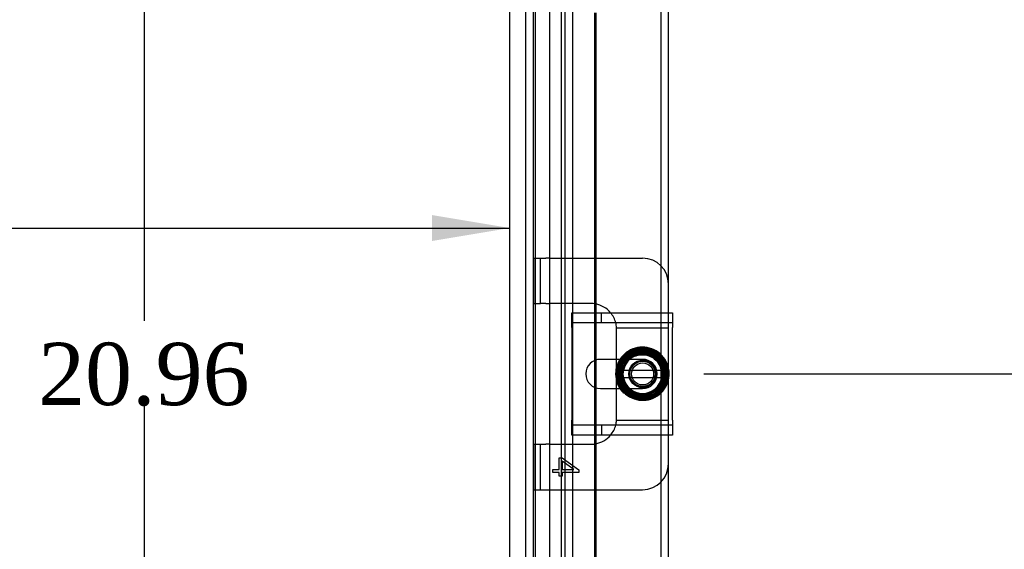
# Model space of a CAD drawing. Header units: inches. Extents: x 0 to 120, y -1 to 80.
# Tile 23 of 53: x 37 to 46, y 38 to 43. Entities that reach past the tile are written whole.
import ezdxf
from ezdxf.enums import TextEntityAlignment as Align
from ezdxf.lldxf.tags import DXFTag

# ---------------------------------------------------------------- set-up
doc = ezdxf.new("R2010")
doc.units = ezdxf.units.IN
doc.header["$MEASUREMENT"] = 0
for name, color, linetype in [('COM42667', 7, 'Continuous'), ('COM42780', 7, 'Continuous'), ('COM48468', 7, 'Continuous'), ('COM48473', 7, 'Continuous'), ('COM70220', 7, 'Continuous'), ('Default', 7, 'Continuous'), ('SCC19011', 7, 'Continuous'), ('SPR20265', 7, 'Continuous'), ('WAF25035', 7, 'Continuous')]:
    doc.layers.add(name, color=color, linetype=linetype)
doc.styles.add('SEACAD_Times_New_Roman', font='times.ttf')
tags = doc.linetypes.add('HIDDEN2', pattern=[0.1875, 0.125, -0.0625]).pattern_tags.tags
tags[6:7] = [DXFTag(74, 4), DXFTag(75, 0), DXFTag(340, '0'), DXFTag(46, 0.0), DXFTag(50, 0.0), DXFTag(44, 0.0), DXFTag(45, 0.0)]
tags[4:5] = [DXFTag(74, 4), DXFTag(75, 0), DXFTag(340, '0'), DXFTag(46, 0.0), DXFTag(50, 0.0), DXFTag(44, 0.0), DXFTag(45, 0.0)]
doc.dimstyles.new('HAMMOND_(STH_-_120x80)', dxfattribs={"dimtxt": 0.6, "dimasz": 0.75, "dimexe": 0.3, "dimexo": 0.3, "dimgap": 0.15, "dimtad": 0, "dimtih": 1, "dimtoh": 1, "dimzin": 0, "dimdsep": 46, "dimtxsty": 'SEACAD_Times_New_Roman', "dimblk1": '_SE_FILLED', "dimblk2": '_SE_FILLED', "dimsah": 1, "dimcen": 0.3, "dimadec": 0, "dimazin": 0, "dimtfac": 0.8, "dimtofl": 0, "dimtmove": 1, "dimatfit": 3, "dimfxl": 1, "dimtolj": 1, "dimtzin": 0, "dimarcsym": 0})

# ---------------------------------------------------------------- blocks, each defined once
blk = doc.blocks.new('SE2')
at = {"layer": 'COM42667', "color": 7, "linetype": 'HIDDEN2'}
for p, q in [((41.9274, 39.8954), (41.9274, 40.0384)), ((41.9274, 40.0384), (41.9314, 40.0384)), ((42.2112, 39.9434), (42.2112, 40.0384)), ((41.9274, 39.9434), (42.8974, 39.9434)), ((41.9274, 39.8954), (41.9274, 39.0039)), ((42.6084, 39.5901), (42.4016, 39.5901)), ((42.4016, 39.3091), (42.6084, 39.3091)), ((41.9274, 38.8609), (41.9274, 39.0039)), ((42.8974, 38.9559), (41.9274, 38.9559)), ((42.2112, 38.9559), (42.2112, 38.8609)), ((41.9314, 38.8609), (41.9274, 38.8609)), ((42.5606, 38.8619), (42.5606, 38.8609)), ((42.5606, 38.8619), (42.6757, 38.8619)), ((42.5909, 38.8619), (42.5909, 38.8609)), ((42.6699, 38.8619), (42.6699, 38.8609)), ((42.6757, 38.8619), (42.6757, 38.8609)), ((42.6757, 38.8619), (42.7005, 38.8619)), ((42.7005, 38.8619), (42.7005, 38.8609)), ((42.7005, 38.8619), (42.7341, 38.8619)), ((42.7341, 38.8619), (42.7341, 38.8609))]:
    blk.add_line(p, q, dxfattribs=at)
at = {"layer": 'COM42667', "color": 7, "linetype": 'Continuous'}
for p, q in [((41.9314, 40.0384), (42.8974, 40.0384)), ((42.8974, 40.0384), (42.8974, 39.8954)), ((42.8974, 39.0039), (42.8974, 39.8954)), ((42.4016, 39.5901), (42.2019, 39.5901)), ((42.2019, 39.3091), (42.4016, 39.3091)), ((42.8974, 39.0039), (42.8974, 38.8609)), ((42.8974, 38.8609), (41.9314, 38.8609))]:
    blk.add_line(p, q, dxfattribs=at)
blk.add_arc((42.2019, 39.4496), 0.1405, 90, 270, dxfattribs=at)
at = {"layer": 'COM42667', "color": 7, "linetype": 'HIDDEN2'}
blk.add_arc((42.6084, 39.4496), 0.1405, 270, 90, dxfattribs=at)
at = {"layer": 'COM42780', "color": 7, "linetype": 'HIDDEN2'}
for p, q in [((41.5586, 40.5649), (41.6258, 40.5649)), ((41.5586, 40.1279), (41.5586, 40.5649)), ((41.6258, 40.1279), (41.6258, 40.5649)), ((41.6258, 40.5649), (41.6762, 40.5649)), ((41.7101, 40.5649), (41.6762, 40.5649)), ((41.7101, 40.5649), (42.1561, 40.5649)), ((41.5586, 40.1279), (41.6258, 40.1279)), ((41.6762, 40.1279), (41.6258, 40.1279)), ((41.6762, 40.1279), (41.7101, 40.1279)), ((42.1084, 40.1279), (41.7101, 40.1279)), ((42.8584, 39.9426), (42.8584, 40.0384)), ((42.3578, 39.8946), (42.8584, 39.8946)), ((42.3584, 39.8779), (42.3581, 39.8896)), ((42.3584, 39.7466), (42.3584, 39.8779)), ((42.8584, 39.8946), (42.8584, 39.9426)), ((42.8584, 39.8896), (42.8584, 39.8946)), ((42.8584, 39.7466), (42.8584, 39.8896)), ((42.3584, 39.5901), (42.3584, 39.7466)), ((42.8584, 39.5051), (42.8584, 39.7466)), ((42.3584, 39.3808), (42.3584, 39.5156)), ((42.8584, 39.1527), (42.8584, 39.4033)), ((42.3584, 39.1527), (42.3584, 39.3091)), ((42.3584, 39.0213), (42.3584, 39.1527)), ((42.8584, 39.0097), (42.8584, 39.1527)), ((42.3581, 39.0097), (42.3584, 39.0213)), ((42.8584, 39.0046), (42.8584, 39.0097)), ((42.3578, 39.0046), (42.8584, 39.0046)), ((42.8584, 38.9566), (42.8584, 39.0046)), ((42.8584, 38.8609), (42.8584, 38.9566)), ((41.5586, 38.7713), (41.6258, 38.7713)), ((41.5586, 38.3343), (41.5586, 38.7713)), ((41.6258, 38.3343), (41.6258, 38.7713)), ((41.6258, 38.7713), (41.6762, 38.7713)), ((41.7101, 38.7713), (41.6762, 38.7713)), ((41.7101, 38.7713), (42.1084, 38.7713)), ((41.8035, 38.5303), (41.8035, 38.6396)), ((41.8035, 38.6396), (41.8318, 38.6396)), ((41.8318, 38.6396), (41.9936, 38.5245)), ((41.9444, 38.5303), (41.8318, 38.6093)), ((41.8318, 38.6093), (41.8318, 38.5303)), ((41.7436, 38.4997), (41.7436, 38.5303)), ((41.7436, 38.5303), (41.8035, 38.5303)), ((41.8035, 38.4997), (41.7436, 38.4997)), ((41.8035, 38.4661), (41.8035, 38.4997)), ((41.8318, 38.4661), (41.8035, 38.4661)), ((41.8318, 38.5303), (41.9444, 38.5303)), ((41.9936, 38.4997), (41.8318, 38.4997)), ((41.8318, 38.4997), (41.8318, 38.4661)), ((41.9936, 38.5245), (41.9936, 38.4997)), ((41.5586, 38.3343), (41.6258, 38.3343)), ((41.6258, 38.3343), (41.6762, 38.3343)), ((41.6762, 38.3343), (41.7101, 38.3343)), ((41.7101, 38.3343), (42.1561, 38.3343))]:
    blk.add_line(p, q, dxfattribs=at)
at = {"layer": 'COM42780', "color": 7, "linetype": 'Continuous'}
for p, q in [((42.1561, 40.5649), (42.6084, 40.5649)), ((42.8584, 40.0384), (42.8584, 40.3149)), ((42.3584, 39.5156), (42.3584, 39.5901)), ((42.3584, 39.3091), (42.3584, 39.3808)), ((42.8584, 38.5843), (42.8584, 38.8609)), ((42.1561, 38.3343), (42.6084, 38.3343))]:
    blk.add_line(p, q, dxfattribs=at)
at = {"layer": 'COM42780', "color": 7, "linetype": 'HIDDEN2'}
for radius in [0.195, 0.125, 0.1065]:
    blk.add_circle((42.6084, 39.4496), radius, dxfattribs=at)
at = {"layer": 'COM42780', "color": 7, "linetype": 'Continuous'}
for centre, start, end in [((42.6084, 40.3149), 0, 90), ((42.1084, 39.8779), 39.93243, 78.98372), ((42.1084, 39.0213), 281.01628, 320.06757), ((42.6084, 38.5843), 270, 0)]:
    blk.add_arc(centre, 0.25, start, end, dxfattribs=at)
at = {"layer": 'COM42780', "color": 7, "linetype": 'HIDDEN2'}
for centre, start, end in [((42.1084, 39.8779), 78.98372, 90), ((42.1084, 39.8779), 15.00278, 39.93243), ((42.1084, 39.8779), 3.83568, 15.00278), ((42.1084, 39.8779), 2.67633, 3.83568), ((42.1084, 39.0213), 356.16432, 357.32367), ((42.1084, 39.0213), 320.06757, 344.99722), ((42.1084, 39.0213), 344.99722, 356.16432), ((42.1084, 39.0213), 270, 281.01628)]:
    blk.add_arc(centre, 0.25, start, end, dxfattribs=at)
at = {"layer": 'COM48468', "color": 7, "linetype": 'HIDDEN2'}
for p, q in [((42.7864, 27.5274), (42.7864, 51.3718)), ((41.7134, 28.7364), (41.7134, 50.1629)), ((41.4834, 28.8408), (41.4834, 50.0585)), ((41.5554, 28.8408), (41.5554, 50.0585))]:
    blk.add_line(p, q, dxfattribs=at)
at = {"layer": 'COM48468', "color": 7, "linetype": 'Continuous'}
for p, q in [((42.8584, 40.3149), (42.8584, 42.9855)), ((42.8584, 27.5274), (42.8584, 38.5843))]:
    blk.add_line(p, q, dxfattribs=at)
at = {"layer": 'COM48473', "color": 7, "linetype": 'HIDDEN2'}
for p, q in [((41.8594, 50.4801), (41.8594, 28.4192)), ((42.1436, 40.0384), (42.1436, 39.5775)), ((42.1561, 40.0384), (42.1561, 39.5825)), ((42.1436, 39.3218), (42.1436, 38.8609)), ((42.1561, 39.3168), (42.1561, 38.8609))]:
    blk.add_line(p, q, dxfattribs=at)
at = {"layer": 'COM48473', "color": 7, "linetype": 'Continuous'}
for p, q in [((41.9314, 50.4801), (41.9314, 28.4192)), ((42.1436, 42.9271), (42.1436, 40.0384)), ((42.1561, 42.9271), (42.1561, 40.0384)), ((42.1561, 39.5825), (42.1561, 39.3168)), ((42.1436, 39.5775), (42.1436, 39.3218)), ((42.1436, 38.8609), (42.1436, 29.5023)), ((42.1561, 38.8609), (42.1561, 29.5023))]:
    blk.add_line(p, q, dxfattribs=at)
at = {"layer": 'COM70220', "color": 7, "linetype": 'HIDDEN2'}
for p, q in [((41.3274, 28.9721), (41.3274, 49.9271)), ((41.3284, 28.9721), (41.3284, 49.9271)), ((41.5774, 28.9721), (41.5774, 49.9271)), ((41.8264, 28.9721), (41.8264, 49.9271)), ((41.8274, 28.9721), (41.8274, 49.9271))]:
    blk.add_line(p, q, dxfattribs=at)
at = {"layer": 'SCC19011', "color": 7, "linetype": 'Continuous'}
for p, q in [((42.6084, 39.6906), (42.3934, 39.5585)), ((42.8234, 39.5585), (42.6084, 39.6906)), ((42.3934, 39.5585), (42.3934, 39.4836)), ((42.3934, 39.4836), (42.3934, 39.4156)), ((42.4138, 39.4836), (42.3934, 39.4836)), ((42.424, 39.4836), (42.4138, 39.4836)), ((42.7928, 39.4836), (42.424, 39.4836)), ((42.8029, 39.4836), (42.7928, 39.4836)), ((42.8234, 39.4836), (42.8029, 39.4836)), ((42.8234, 39.4836), (42.8234, 39.5585)), ((42.8234, 39.4156), (42.8234, 39.4836)), ((42.3934, 39.4156), (42.3934, 39.3407)), ((42.3934, 39.4156), (42.4138, 39.4156)), ((42.4138, 39.4156), (42.424, 39.4156)), ((42.424, 39.4156), (42.7928, 39.4156)), ((42.7928, 39.4156), (42.8029, 39.4156)), ((42.8029, 39.4156), (42.8234, 39.4156)), ((42.8234, 39.3407), (42.8234, 39.4156)), ((42.3934, 39.3407), (42.6084, 39.2086)), ((42.6084, 39.2086), (42.8234, 39.3407))]:
    blk.add_line(p, q, dxfattribs=at)
at = {"layer": 'SCC19011', "color": 7, "linetype": 'HIDDEN2'}
blk.add_circle((42.6084, 39.4496), 0.122, dxfattribs=at)
at = {"layer": 'SCC19011', "color": 7, "linetype": 'Continuous'}
for start, end in [(10.44743, 169.55257), (190.44743, 349.55257)]:
    blk.add_arc((42.6084, 39.4496), 0.1875, start, end, dxfattribs=at)
at = {"layer": 'SPR20265', "color": 7, "linetype": 'HIDDEN2'}
for p, q in [((42.7909, 39.4496), (42.8259, 39.4496)), ((42.4235, 39.2647), (42.4482, 39.2895))]:
    blk.add_line(p, q, dxfattribs=at)
for points, knots in [([(42.3916, 39.4034), (42.3934, 39.3949), (42.4038, 39.3562), (42.441, 39.2935), (42.5193, 39.238), (42.6136, 39.2198), (42.7071, 39.2412), (42.7837, 39.2993), (42.8301, 39.3831), (42.8386, 39.4789), (42.8075, 39.5695), (42.7426, 39.6402), (42.6545, 39.6784), (42.5588, 39.6784), (42.4709, 39.6396), (42.4061, 39.5692), (42.3745, 39.4784), (42.3821, 39.3829), (42.4267, 39.298), (42.5017, 39.2381), (42.5939, 39.2125), (42.689, 39.2257), (42.7709, 39.2752), (42.827, 39.3531), (42.8477, 39.4465), (42.8304, 39.5409), (42.7772, 39.6205), (42.6975, 39.6736), (42.6031, 39.6909), (42.5098, 39.6705), (42.4313, 39.6151), (42.3808, 39.5341), (42.3652, 39.4394), (42.3876, 39.3465), (42.4439, 39.2688), (42.5258, 39.2194), (42.6204, 39.2045), (42.7134, 39.2277), (42.7906, 39.284), (42.8403, 39.366), (42.8553, 39.4603), (42.8331, 39.5536), (42.7774, 39.6311), (42.6962, 39.6822), (42.6021, 39.6985), (42.5084, 39.6783), (42.4297, 39.6242), (42.3765, 39.5446), (42.3577, 39.4508), (42.3747, 39.3567), (42.4262, 39.2761), (42.5035, 39.22), (42.5966, 39.1973), (42.6911, 39.2103), (42.7743, 39.2579), (42.8339, 39.3324), (42.8616, 39.4241), (42.8538, 39.5191), (42.8112, 39.605), (42.7404, 39.6689), (42.6507, 39.7025), (42.5554, 39.7009), (42.4668, 39.6645), (42.398, 39.5984), (42.3576, 39.5116), (42.352, 39.4165), (42.3809, 39.3252), (42.4412, 39.2513), (42.524, 39.2035), (42.6184, 39.1896), (42.7119, 39.2099), (42.7911, 39.2631), (42.8467, 39.3408), (42.8699, 39.4334), (42.8592, 39.5283), (42.8146, 39.6127), (42.7433, 39.6763), (42.6538, 39.7094), (42.5583, 39.7097), (42.4709, 39.6752), (42.4003, 39.6146), (42.358, 39.5347), (42.3482, 39.4784), (42.3479, 39.4515)], [0.0868908, 0.0868908, 0.0868908, 0.0868908, 0.0899732, 0.1010652, 0.1121593, 0.123253, 0.1343442, 0.1454373, 0.156529, 0.1676234, 0.1787178, 0.1898116, 0.200905, 0.2119972, 0.2230929, 0.2341872, 0.2452831, 0.2563771, 0.2674708, 0.2785654, 0.28966, 0.3007576, 0.3118528, 0.3229492, 0.3340432, 0.3451384, 0.3562353, 0.3673323, 0.3784297, 0.3895246, 0.4006213, 0.4117166, 0.4228156, 0.4339132, 0.4450112, 0.4561079, 0.4672039, 0.4783017, 0.4893995, 0.5004992, 0.5115966, 0.5226954, 0.5337915, 0.544891, 0.5559893, 0.5670899, 0.5781889, 0.5892874, 0.6003855, 0.6114838, 0.6225841, 0.6336844, 0.6447852, 0.6558837, 0.6669833, 0.6780814, 0.6891832, 0.7002834, 0.7113862, 0.7224853, 0.7335861, 0.7446847, 0.7557863, 0.7668873, 0.7779898, 0.7890906, 0.8001915, 0.8112914, 0.8223931, 0.8334948, 0.8445983, 0.8557003, 0.8668021, 0.8779027, 0.8890041, 0.9001067, 0.9112098, 0.9223136, 0.9334157, 0.9445065, 0.955056, 0.9661238, 0.9756035, 0.9756035, 0.9756035, 0.9756035]), ([(42.4482, 39.2895), (42.4289, 39.3118), (42.3946, 39.3575), (42.3763, 39.4499), (42.3956, 39.5356), (42.4395, 39.6051), (42.5045, 39.6533), (42.5825, 39.6769), (42.6639, 39.6706), (42.738, 39.6369), (42.7952, 39.5785), (42.8182, 39.5274), (42.8246, 39.4996), (42.8249, 39.4978)], [0, 0, 0, 0, 0.0112469, 0.0252682, 0.0367371, 0.0476376, 0.0587408, 0.0698533, 0.080966, 0.0920765, 0.1031883, 0.1142994, 0.1150346, 0.1150346, 0.1150346, 0.1150346]), ([(42.3917, 39.4691), (42.393, 39.4821), (42.4003, 39.5215), (42.4306, 39.5823), (42.4907, 39.6372), (42.5671, 39.6667), (42.6274, 39.6665), (42.6592, 39.659), (42.6649, 39.6574)], [0.21995858, 0.21995858, 0.21995858, 0.21995858, 0.22541447, 0.23652458, 0.24763299, 0.25874448, 0.26985449, 0.27231226, 0.27231226, 0.27231226, 0.27231226]), ([(42.8259, 39.4496), (42.8234, 39.4831), (42.8138, 39.5454), (42.7488, 39.6272), (42.6597, 39.6693), (42.5638, 39.6717), (42.4759, 39.6338), (42.4167, 39.569), (42.3969, 39.5176), (42.392, 39.4949)], [0, 0, 0, 0, 0.01093327, 0.02364873, 0.03458567, 0.04560719, 0.05669929, 0.06779157, 0.07600206, 0.07600206, 0.07600206, 0.07600206]), ([(42.4649, 39.2952), (42.4619, 39.2981), (42.44, 39.3199), (42.4083, 39.3694), (42.3935, 39.4497), (42.4093, 39.5299), (42.4438, 39.5822), (42.4695, 39.6056), (42.4756, 39.6106)], [0.37922098, 0.37922098, 0.37922098, 0.37922098, 0.38094922, 0.39205781, 0.40316665, 0.41427643, 0.42538516, 0.42868152, 0.42868152, 0.42868152, 0.42868152]), ([(42.7171, 39.6259), (42.7281, 39.6191), (42.7598, 39.5948), (42.7997, 39.5403), (42.8193, 39.4607), (42.8072, 39.38), (42.7653, 39.3096), (42.6998, 39.2609), (42.6205, 39.2405), (42.5395, 39.2526), (42.4692, 39.2943), (42.4207, 39.3604), (42.4011, 39.4396), (42.414, 39.5207), (42.457, 39.5901), (42.524, 39.6376), (42.6038, 39.655), (42.6844, 39.6401), (42.7524, 39.5946), (42.7976, 39.5263), (42.8118, 39.4456), (42.7934, 39.3659), (42.7447, 39.2998), (42.6741, 39.2586), (42.5926, 39.2486), (42.5142, 39.272), (42.4513, 39.3247), (42.4151, 39.3982), (42.4111, 39.48), (42.4405, 39.5567), (42.4981, 39.6147), (42.5745, 39.6449), (42.6564, 39.6412), (42.7299, 39.6049), (42.7821, 39.5415), (42.804, 39.4626), (42.7916, 39.3813), (42.756, 39.3263), (42.7272, 39.3021), (42.7184, 39.2959)], [0.464438, 0.464438, 0.464438, 0.464438, 0.4698156, 0.4809232, 0.4920326, 0.503138, 0.5142446, 0.52535, 0.5364578, 0.547565, 0.5586721, 0.5697781, 0.5808823, 0.5919888, 0.603094, 0.6142018, 0.6253066, 0.6364118, 0.6475152, 0.6586197, 0.6697249, 0.6808298, 0.6919358, 0.7030382, 0.714142, 0.7252447, 0.7363492, 0.7474536, 0.7585562, 0.7696589, 0.7807596, 0.7918635, 0.8029663, 0.8140692, 0.8251712, 0.836271, 0.8473724, 0.8584731, 0.862923, 0.862923, 0.862923, 0.862923]), ([(42.523, 39.6397), (42.5232, 39.6398), (42.5478, 39.6507), (42.6013, 39.6625), (42.6601, 39.6529), (42.6894, 39.6406), (42.694, 39.6385)], [0.43640128, 0.43640128, 0.43640128, 0.43640128, 0.43649234, 0.44759977, 0.45870607, 0.46079764, 0.46079764, 0.46079764, 0.46079764]), ([(42.54, 39.6214), (42.5574, 39.6282), (42.6006, 39.6381), (42.6661, 39.6286), (42.7267, 39.5952), (42.7793, 39.5339), (42.788, 39.4826), (42.7909, 39.4496)], [0.95046325, 0.95046325, 0.95046325, 0.95046325, 0.95824793, 0.96865358, 0.9770936, 0.98730809, 1, 1, 1, 1]), ([(42.7652, 39.5961), (42.7706, 39.5903), (42.7927, 39.5636), (42.8199, 39.5071), (42.8257, 39.4259), (42.803, 39.3529), (42.7739, 39.3141), (42.7587, 39.2991)], [0.28879014, 0.28879014, 0.28879014, 0.28879014, 0.29207573, 0.30318617, 0.31429358, 0.32540417, 0.3342706, 0.3342706, 0.3342706, 0.3342706]), ([(42.428, 39.4017), (42.4275, 39.4036), (42.4207, 39.4315), (42.4205, 39.4635), (42.4272, 39.492), (42.4278, 39.4945)], [0.91315801, 0.91315801, 0.91315801, 0.91315801, 0.91397592, 0.92507741, 0.92612869, 0.92612869, 0.92612869, 0.92612869]), ([(42.8249, 39.4042), (42.8206, 39.3844), (42.8045, 39.3397), (42.7577, 39.281), (42.6878, 39.239), (42.6073, 39.2253), (42.5273, 39.2406), (42.4581, 39.2842), (42.4091, 39.3489), (42.3943, 39.4011), (42.3918, 39.4275)], [0.12808696, 0.12808696, 0.12808696, 0.12808696, 0.13652493, 0.14763797, 0.15874783, 0.1698589, 0.18096891, 0.19208116, 0.20319267, 0.2141853, 0.2141853, 0.2141853, 0.2141853]), ([(42.6743, 39.248), (42.6498, 39.2401), (42.603, 39.2342), (42.5569, 39.2435), (42.5373, 39.2506)], [0.3480461, 0.3480461, 0.3480461, 0.3480461, 0.35873317, 0.3673569, 0.3673569, 0.3673569, 0.3673569])]:
    blk.add_open_spline(points, degree=3, knots=knots, dxfattribs=at)
at = {"layer": 'SPR20265', "color": 7, "linetype": 'Continuous'}
blk.add_open_spline([(42.3479, 39.4515), (42.3479, 39.4505), (42.3477, 39.4183), (42.3571, 39.3649), (42.3797, 39.3236), (42.3899, 39.3083)], degree=3, knots=[0.9756035, 0.9756035, 0.9756035, 0.9756035, 0.97598802, 0.98694613, 0.99365696, 0.99365696, 0.99365696, 0.99365696], dxfattribs=at)
at = {"layer": 'SPR20265', "color": 7, "linetype": 'HIDDEN2'}
blk.add_open_spline([(42.3899, 39.3083), (42.3997, 39.2938), (42.4109, 39.2796), (42.4235, 39.2647)], degree=3, dxfattribs=at)
at = {"layer": 'WAF25035', "color": 7, "linetype": 'Continuous'}
blk.add_circle((42.6084, 39.4496), 0.25, dxfattribs=at)
at = {"layer": 'WAF25035', "color": 7, "linetype": 'HIDDEN2'}
blk.add_circle((42.6084, 39.4496), 0.1325, dxfattribs=at)
blk = doc.blocks.new('DMBLK1995')
at = {"layer": 'Default', "linetype": 'Continuous'}
for points in [[(20.4339, 50.6996), (20.6839, 50.6996), (20.5589, 51.4496)], [(20.4339, 28.1996), (20.5589, 27.4496), (20.6839, 28.1996)]]:
    blk.add_hatch(color=7, dxfattribs=at).paths.add_polyline_path(points)
at = {"layer": 'Default', "color": 7, "linetype": 'Continuous'}
for p, q in [((26.6362, 51.4496), (20.2589, 51.4496)), ((20.5589, 51.4496), (20.5589, 39.9596)), ((20.5589, 39.1496), (20.5589, 27.4496)), ((26.6362, 27.4496), (20.2589, 27.4496))]:
    blk.add_line(p, q, dxfattribs=at)
at = {"layer": 'Default', "color": 7, "linetype": 'Continuous', "style": 'SEACAD_Times_New_Roman'}
blk.add_text('24.00', height=0.6, dxfattribs=at).set_placement((19.5352, 39.7496), align=Align.TOP_LEFT)
blk = doc.blocks.new('_SE_FILLED')
at = {"color": 0}
blk.add_line((0, 0), (-1, 0), dxfattribs=at)
blk.add_solid([(0, 0), (-1, -0.1665), (-1, 0.1665), (0, 0)], dxfattribs=at)
blk = doc.blocks.new('DMBLK2019')
at = {"layer": 'Default', "linetype": 'Continuous'}
for points in [[(46.8663, 50.6996), (46.7413, 51.4496), (46.6163, 50.6996)], [(46.8663, 40.1996), (46.6163, 40.1996), (46.7413, 39.4496)]]:
    blk.add_hatch(color=7, dxfattribs=at).paths.add_polyline_path(points)
at = {"layer": 'Default', "color": 7, "linetype": 'Continuous'}
for p, q in [((43.0806, 51.4496), (47.0413, 51.4496)), ((46.7413, 51.4496), (46.7413, 45.9596)), ((46.7413, 45.1496), (46.7413, 39.4496)), ((43.1974, 39.4496), (47.0413, 39.4496))]:
    blk.add_line(p, q, dxfattribs=at)
at = {"layer": 'Default', "color": 7, "linetype": 'Continuous', "style": 'SEACAD_Times_New_Roman'}
blk.add_text('12.00', height=0.6, dxfattribs=at).set_placement((45.7176, 45.7496), align=Align.TOP_LEFT)
blk = doc.blocks.new('DMBLK2021')
at = {"layer": 'Default', "linetype": 'Continuous'}
for points in [[(37.6798, 49.1781), (37.9298, 49.1781), (37.8048, 49.9281)], [(37.6798, 29.7211), (37.8048, 28.9711), (37.9298, 29.7211)]]:
    blk.add_hatch(color=7, dxfattribs=at).paths.add_polyline_path(points)
at = {"layer": 'Default', "color": 7, "linetype": 'Continuous'}
for p, q in [((37.8048, 49.9281), (37.8048, 39.9596)), ((37.8048, 39.1496), (37.8048, 28.9711))]:
    blk.add_line(p, q, dxfattribs=at)
at = {"layer": 'Default', "color": 7, "linetype": 'Continuous', "style": 'SEACAD_Times_New_Roman'}
blk.add_text('20.96', height=0.6, dxfattribs=at).set_placement((36.7811, 39.7496), align=Align.TOP_LEFT)
blk = doc.blocks.new('DMBLK2022')
at = {"layer": 'Default', "linetype": 'Continuous'}
for points in [[(29.1384, 40.9802), (28.3884, 40.8552), (29.1384, 40.7302)], [(40.5784, 40.9802), (40.5784, 40.7302), (41.3284, 40.8552)]]:
    blk.add_hatch(color=7, dxfattribs=at).paths.add_polyline_path(points)
at = {"layer": 'Default', "color": 7, "linetype": 'Continuous'}
for p, q in [((28.3884, 40.8552), (33.6247, 40.8552)), ((36.0921, 40.8552), (41.3284, 40.8552))]:
    blk.add_line(p, q, dxfattribs=at)
at = {"layer": 'Default', "color": 7, "linetype": 'Continuous', "style": 'SEACAD_Times_New_Roman'}
blk.add_text('12.94', height=0.6, dxfattribs=at).set_placement((33.8347, 41.1552), align=Align.TOP_LEFT)

msp = doc.modelspace()

# ---------------------------------------------------------------- block references
at = {"layer": 'Default'}
msp.add_blockref('SE2', (0, 0), dxfattribs=at)

# ---------------------------------------------------------------- dimensions: what is measured, and where the dimension line sits
at = {"layer": 'Default', "color": 7, "linetype": 'Continuous'}
for base, p1, p2, angle, picture, middle, dimtype in [((20.5589, 27.4496), (42.7806, 51.4496), (26.9362, 27.4496), 90, 'DMBLK1995', (20.5589, 39.4496), 160), ((46.7413, 39.4496), (42.7806, 51.4496), (42.8974, 39.4496), 90, 'DMBLK2019', (46.7413, 45.4496), 160), ((37.8048, 49.9281), (41.3274, 49.9281), (41.3274, 28.9711), 270, 'DMBLK2021', (37.8048, 39.4496), 161)]:
    dim = msp.add_linear_dim(base=base, p1=p1, p2=p2, angle=angle, text='\\A1;<>', dimstyle='HAMMOND_(STH_-_120x80)', override={"dimtmove": 0}, dxfattribs=at)
    dim.commit()
    dim.dimension.update_dxf_attribs({"geometry": picture, "text_midpoint": middle, "dimtype": dimtype})
dim = msp.add_linear_dim(base=(41.3284, 40.8552), p1=(28.3884, 28.9721), p2=(41.3284, 49.9271), text='\\A1;<>', dimstyle='HAMMOND_(STH_-_120x80)', override={"dimtmove": 0}, dxfattribs=at)
dim.commit()
dim.dimension.update_dxf_attribs({"geometry": 'DMBLK2022', "text_midpoint": (34.8584, 40.8552), "dimtype": 160})

doc.saveas('drawing.dxf')
